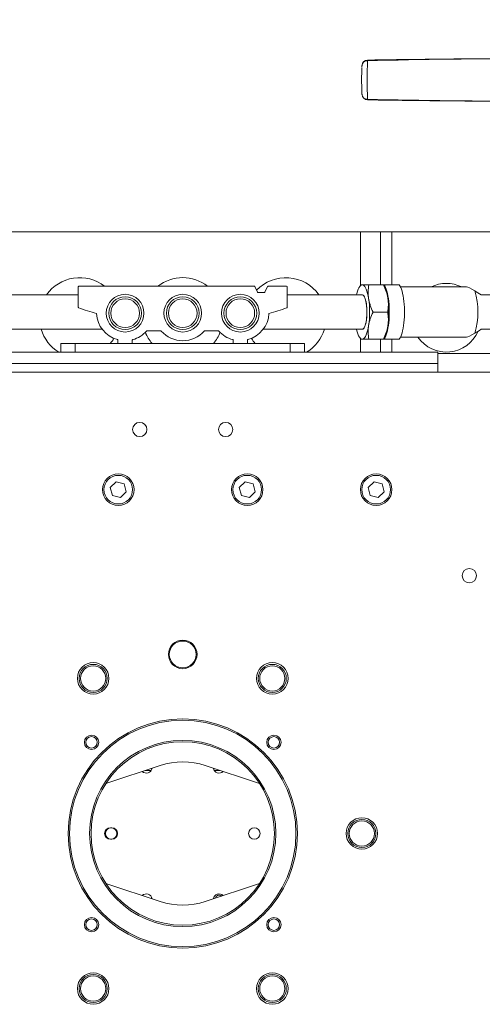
# Model space of a CAD drawing. Header units: millimetres. Extents: x 50 to 2915, y 50 to 2050.
# Tile 15 of 48: x 729 to 890, y 1516 to 1860. Entities that reach past the tile are written whole.
import ezdxf

# ---------------------------------------------------------------- set-up
doc = ezdxf.new("R2010")
doc.units = ezdxf.units.MM
doc.header["$LTSCALE"] = 10
doc.layers.add('DIM', color=7, linetype='Continuous')
doc.styles.add('SLDTEXTSTYLE1', font='TXT', dxfattribs={"width": 0.605})
doc.dimstyles.new('SLDDIMSTYLE0', dxfattribs={"dimtxt": 25, "dimasz": 25, "dimexe": 0, "dimexo": 0.0625, "dimgap": 6.25, "dimtad": 1, "dimrnd": 1e-09, "dimzin": 12, "dimdsep": 46, "dimtxsty": 'SLDTEXTSTYLE1', "dimsah": 1, "dimcen": 0.09, "dimadec": 0, "dimazin": 3, "dimtfac": 1, "dimtofl": 0, "dimtmove": 0, "dimatfit": 3, "dimfxl": 1, "dimfrac": 2, "dimtolj": 1, "dimtzin": 12, "dimarcsym": 0})

# ---------------------------------------------------------------- blocks, each defined once
blk = doc.blocks.new('_D_1')
at = {"layer": 'DIM'}
for p, q in [((349.69, 1658.92), (349.69, 1977.23)), ((1221.69, 1657.42), (1221.69, 1977.23)), ((1221.69, 1967.23), (349.69, 1967.23))]:
    blk.add_line(p, q, dxfattribs=at)
for points in [[(349.69, 1967.23), (374.69, 1963.38), (374.69, 1971.07)], [(1221.69, 1967.23), (1196.69, 1971.07), (1196.69, 1963.38)]]:
    blk.add_solid(points, dxfattribs=at)
at = {"layer": 'DIM', "insert": (761.3, 1999.45), "char_height": 25, "attachment_point": 1, "style": 'SLDTEXTSTYLE1'}
blk.add_mtext('872', dxfattribs=at)

msp = doc.modelspace()

# ---------------------------------------------------------------- linework, layer by layer
at = {"color": 7, "linetype": 'Continuous', "lineweight": 15}
for p, q in [((723.695, 1785.921), (847.695, 1785.921)), ((854.695, 1785.921), (847.695, 1785.921)), ((854.695, 1767.421), (854.695, 1785.921)), ((854.695, 1785.921), (858.695, 1785.921)), ((896.695, 1785.921), (858.695, 1785.921)), ((749.245, 1766.721), (749.245, 1759.562)), ((749.445, 1766.921), (810.716, 1766.921)), ((811.792, 1764.838), (810.898, 1766.803)), ((815.292, 1766.803), (814.398, 1764.838)), ((821.945, 1766.921), (815.474, 1766.921)), ((822.145, 1759.562), (822.145, 1766.721)), ((847.693, 1767.426), (847.116, 1766.242)), ((855.743, 1767.421), (850.635, 1767.421)), ((855.731, 1767.421), (855.743, 1767.421)), ((856.319, 1766.242), (855.742, 1767.426)), ((855.927, 1767.421), (855.801, 1767.421)), ((861.225, 1767.421), (855.927, 1767.421)), ((884.685, 1766.671), (861.686, 1766.671)), ((749.245, 1763.921), (698.125, 1763.921)), ((814.216, 1764.721), (811.974, 1764.721)), ((848.346, 1763.921), (822.145, 1763.921)), ((857.215, 1757.921), (852.106, 1757.921)), ((698.125, 1751.921), (757.595, 1751.921)), ((773.235, 1751.363), (778.054, 1751.363)), ((793.335, 1751.363), (798.154, 1751.363)), ((813.795, 1751.921), (848.346, 1751.921)), ((847.116, 1749.599), (847.693, 1748.415)), ((855.742, 1748.415), (856.319, 1749.599)), ((743.195, 1743.921), (743.195, 1746.921)), ((743.195, 1746.921), (748.195, 1746.921)), ((748.195, 1746.921), (748.195, 1743.921)), ((748.195, 1746.921), (823.195, 1746.921)), ((763.095, 1747.121), (763.095, 1748.084)), ((768.095, 1748.084), (768.095, 1747.121)), ((803.295, 1747.121), (803.295, 1748.084)), ((808.295, 1748.084), (808.295, 1747.121)), ((823.195, 1743.921), (823.195, 1746.921)), ((823.195, 1746.921), (828.195, 1746.921)), ((828.195, 1746.921), (828.195, 1743.921)), ((855.743, 1748.421), (850.635, 1748.421)), ((854.695, 1743.921), (854.695, 1748.421)), ((855.743, 1748.421), (855.731, 1748.421)), ((855.801, 1748.421), (855.927, 1748.421)), ((855.927, 1748.421), (861.225, 1748.421)), ((861.686, 1749.171), (884.685, 1749.171)), ((743.195, 1743.921), (696.695, 1743.921)), ((748.195, 1743.921), (743.195, 1743.921)), ((748.195, 1743.921), (823.195, 1743.921)), ((828.195, 1743.921), (823.195, 1743.921)), ((874.695, 1743.921), (828.195, 1743.921)), ((874.695, 1739.921), (874.695, 1743.921)), ((874.695, 1743.421), (919.676, 1743.421)), ((874.695, 1739.921), (696.695, 1739.921)), ((874.695, 1736.921), (874.695, 1739.921)), ((960.695, 1736.921), (610.695, 1736.921)), ((760.406, 1696.668), (762.448, 1698.709)), ((762.448, 1698.709), (765.236, 1697.962)), ((765.236, 1697.962), (765.983, 1695.173)), ((805.406, 1696.668), (807.448, 1698.709)), ((807.448, 1698.709), (810.236, 1697.962)), ((810.236, 1697.962), (810.983, 1695.173)), ((850.406, 1696.668), (852.448, 1698.709)), ((852.448, 1698.709), (855.236, 1697.962)), ((855.236, 1697.962), (855.983, 1695.173)), ((761.154, 1693.879), (760.406, 1696.668)), ((765.983, 1695.173), (763.942, 1693.132)), ((806.154, 1693.879), (805.406, 1696.668)), ((810.983, 1695.173), (808.942, 1693.132)), ((851.154, 1693.879), (850.406, 1696.668)), ((855.983, 1695.173), (853.942, 1693.132)), ((763.942, 1693.132), (761.154, 1693.879)), ((808.942, 1693.132), (806.154, 1693.879)), ((853.942, 1693.132), (851.154, 1693.879)), ((777.846, 1599.656), (758.881, 1593.385)), ((812.509, 1593.385), (793.544, 1599.656)), ((772.596, 1597.921), (774.695, 1597.921)), ((796.695, 1597.921), (798.793, 1597.921)), ((760.945, 1577.921), (760.445, 1577.921)), ((760.445, 1573.921), (760.945, 1573.921)), ((758.881, 1558.456), (777.846, 1552.185)), ((793.544, 1552.185), (812.509, 1558.456)), ((774.695, 1553.921), (774.665, 1553.921)), ((796.725, 1553.921), (796.695, 1553.921))]:
    msp.add_line(p, q, dxfattribs=at)
at = {"color": 8, "linetype": 'Continuous', "lineweight": 15}
for p, q in [((847.695, 1785.921), (847.695, 1767.421)), ((858.695, 1785.921), (858.695, 1767.421)), ((847.695, 1748.421), (847.695, 1743.921)), ((858.695, 1748.421), (858.695, 1743.921))]:
    msp.add_line(p, q, dxfattribs=at)
at = {"color": 8, "linetype": 'Continuous', "lineweight": 15, "flags": 128}
for points in [[(850.212, 1845.854), (850.211, 1845.813), (850.212, 1845.649)], [(850.212, 1832.192), (850.211, 1832.028), (850.212, 1831.987)]]:
    msp.add_lwpolyline(points, dxfattribs=at)
at = {"color": 7, "linetype": 'Continuous', "lineweight": 15, "flags": 128}
for points in [[(848.346, 1767.421), (848.05, 1767.356), (847.758, 1767.164), (847.474, 1766.848), (847.202, 1766.41), (846.945, 1765.858), (846.707, 1765.198), (846.491, 1764.44), (846.369, 1763.921)], [(850.553, 1762.671), (850.39, 1763.594), (850.2, 1764.44), (849.984, 1765.198), (849.746, 1765.858), (849.49, 1766.41), (849.217, 1766.848), (848.933, 1767.164), (848.642, 1767.356), (848.346, 1767.421)], [(855.927, 1767.421), (856.199, 1767.025), (856.458, 1766.521), (856.701, 1765.915), (856.925, 1765.214), (857.127, 1764.426), (857.304, 1763.562), (857.456, 1762.63), (857.579, 1761.643), (857.673, 1760.611), (857.736, 1759.548), (857.768, 1758.465), (857.768, 1757.376), (857.736, 1756.293), (857.673, 1755.23), (857.579, 1754.198), (857.456, 1753.211), (857.304, 1752.279), (857.127, 1751.415), (856.925, 1750.627), (856.701, 1749.926), (856.458, 1749.32), (856.199, 1748.816), (855.927, 1748.421)], [(861.225, 1767.421), (861.497, 1767.025), (861.756, 1766.521), (861.999, 1765.915), (862.223, 1765.214), (862.425, 1764.426), (862.603, 1763.562), (862.754, 1762.63), (862.878, 1761.643), (862.971, 1760.611), (863.035, 1759.548), (863.066, 1758.465), (863.066, 1757.376), (863.035, 1756.293), (862.971, 1755.23), (862.878, 1754.198), (862.754, 1753.211), (862.603, 1752.279), (862.425, 1751.415), (862.223, 1750.627), (861.999, 1749.926), (861.756, 1749.32), (861.497, 1748.816), (861.225, 1748.421)], [(848.346, 1751.921), (848.35, 1751.921), (848.574, 1751.981), (848.793, 1752.157), (849.004, 1752.446), (849.202, 1752.841), (849.384, 1753.334), (849.545, 1753.918), (849.683, 1754.579), (849.794, 1755.305), (849.878, 1756.082), (849.932, 1756.894), (849.955, 1757.727), (849.946, 1758.564), (849.907, 1759.387), (849.837, 1760.183), (849.738, 1760.934), (849.612, 1761.627), (849.461, 1762.248), (849.288, 1762.784), (849.098, 1763.226), (848.892, 1763.564), (848.676, 1763.793), (848.454, 1763.907), (848.346, 1763.921)], [(849.151, 1763.117), (849.337, 1762.649), (849.504, 1762.088), (849.648, 1761.447), (849.767, 1760.737), (849.858, 1759.973), (849.92, 1759.168), (849.952, 1758.339), (849.952, 1757.502), (849.92, 1756.673), (849.858, 1755.868), (849.767, 1755.104), (849.648, 1754.394), (849.504, 1753.753), (849.337, 1753.192), (849.151, 1752.724), (848.949, 1752.357), (848.735, 1752.099), (848.514, 1751.953), (848.346, 1751.921)], [(848.346, 1748.421), (848.642, 1748.485), (848.933, 1748.677), (849.217, 1748.993), (849.49, 1749.431), (849.746, 1749.983), (849.984, 1750.643), (850.2, 1751.401), (850.39, 1752.248), (850.553, 1753.171)], [(846.369, 1751.921), (846.491, 1751.401), (846.707, 1750.643), (846.945, 1749.983), (847.202, 1749.431), (847.474, 1748.993), (847.758, 1748.677), (848.05, 1748.485), (848.346, 1748.421)]]:
    msp.add_lwpolyline(points, dxfattribs=at)
at = {"color": 7, "linetype": 'Continuous', "lineweight": 15}
for centre, radius in [((765.595, 1757.521), 6.579), ((765.595, 1757.521), 5.722), ((785.695, 1757.521), 6.579), ((785.695, 1757.521), 5.723), ((805.795, 1757.521), 6.578), ((805.795, 1757.521), 5.722), ((765.595, 1757.521), 5), ((785.695, 1757.521), 5), ((805.795, 1757.521), 5), ((770.695, 1716.921), 2.5), ((800.695, 1716.921), 2.5), ((763.195, 1695.921), 5.5), ((808.195, 1695.921), 5.5), ((853.195, 1695.921), 5.5), ((763.195, 1695.921), 5), ((808.195, 1695.921), 5), ((853.195, 1695.921), 5), ((885.695, 1665.921), 2.5), ((785.695, 1638.421), 5), ((785.695, 1638.421), 4.678), ((754.445, 1630.047), 5.5), ((754.445, 1630.047), 4.9), ((754.445, 1630.047), 4.4), ((816.945, 1630.047), 5.5), ((816.945, 1630.047), 4.9), ((816.945, 1630.047), 4.4), ((785.695, 1575.921), 40), ((785.695, 1575.921), 39.5), ((753.875, 1607.74), 2.5), ((753.875, 1607.74), 2), ((785.695, 1575.921), 32.5), ((817.515, 1607.74), 2.5), ((817.515, 1607.74), 2), ((785.695, 1575.921), 32), ((848.195, 1575.921), 5.5), ((810.695, 1575.921), 2), ((848.195, 1575.921), 4.9), ((848.195, 1575.921), 4.4), ((753.875, 1544.101), 2.5), ((817.515, 1544.101), 2.5), ((753.875, 1544.101), 2), ((817.515, 1544.101), 2), ((754.445, 1521.794), 5.5), ((754.445, 1521.794), 4.9), ((754.445, 1521.794), 4.4), ((816.945, 1521.794), 5.5), ((816.945, 1521.794), 4.9), ((816.945, 1521.794), 4.4)]:
    msp.add_circle(centre, radius, dxfattribs=at)
for centre, radius, start, end in [((850.247, 1843.855), 2, 91.00265, 175.40136), ((975.916, 1838.921), 125.884, 176.93622, 183.06378), ((955.526, 1838.888), 107.403, 177.64576, 182.15798), ((850.247, 1833.987), 2, 184.59864, 268.99735), ((749.695, 1755.921), 14, 51.78679, 145.1501), ((785.695, 1755.921), 14, 51.78679, 128.21321), ((821.695, 1755.921), 14, 34.8499, 136.80261), ((749.445, 1766.721), 0.2, 90, 180), ((810.716, 1766.721), 0.2, 24.44395, 90), ((815.474, 1766.721), 0.2, 90, 155.55605), ((821.945, 1766.721), 0.2, 0, 90), ((877.695, 1755.921), 12, 63.61567, 116.38433), ((811.974, 1764.921), 0.2, 204.44395, 270), ((814.216, 1764.921), 0.2, 270, 335.55605), ((848.085, 1762.855), 1.097, 13.81268, 76.26901), ((844.681, 1761.136), 12.709, 6.93544, 23.68823), ((864.319, 1757.921), 24.39, 342.47981, 17.52019), ((749.445, 1759.562), 0.2, 180, 250.72239), ((821.945, 1759.562), 0.2, 289.27789, 0), ((818.161, 1757.921), 32.739, 351.6576, 8.3424), ((824.904, 1757.921), 32.739, 351.6576, 8.3424), ((785.695, 1863.206), 110, 250.72238, 254.12656), ((765.595, 1757.921), 10, 182.98165, 254.65052), ((805.795, 1757.921), 10, 285.34948, 357.01835), ((785.695, 1863.206), 110, 285.87344, 289.27762), ((844.235, 1754.827), 13.166, 336.60451, 352.77181), ((749.695, 1755.921), 14, 196.60155, 238.99728), ((765.595, 1757.921), 10, 285.34948, 318.51107), ((785.695, 1755.921), 14, 201.30084, 220.0052), ((773.235, 1751.163), 0.2, 90, 138.51107), ((778.054, 1751.163), 0.2, 41.48893, 90), ((785.695, 1757.921), 10, 221.48893, 318.51107), ((793.335, 1751.163), 0.2, 90, 138.51107), ((785.695, 1755.921), 14, 319.9948, 338.69916), ((798.154, 1751.163), 0.2, 41.48893, 90), ((805.795, 1757.921), 10, 221.48893, 254.65052), ((821.695, 1755.921), 14, 301.00272, 343.39845), ((877.695, 1755.921), 12, 214.22887, 337.03425), ((749.695, 1755.921), 14, 319.9948, 329.00852), ((762.895, 1748.084), 0.2, 0, 74.65052), ((763.295, 1747.121), 0.2, 180, 270), ((767.895, 1747.121), 0.2, 270, 0), ((768.295, 1748.084), 0.2, 105.34948, 180), ((803.095, 1748.084), 0.2, 0, 74.65052), ((803.495, 1747.121), 0.2, 180, 270), ((808.095, 1747.121), 0.2, 270, 0), ((808.495, 1748.084), 0.2, 105.34948, 180), ((821.695, 1755.921), 14, 210.99148, 220.0052), ((772.995, 1599.021), 2.025, 225.29462, 351.30067), ((785.695, 1575.921), 25, 71.70235, 108.29765), ((798.395, 1599.021), 2.025, 188.69933, 314.70538), ((760.445, 1575.921), 2, 90, 270), ((760.695, 1575.921), 2, 90, 270), ((760.695, 1575.921), 2, 270, 90), ((760.945, 1575.921), 2, 270, 90), ((772.995, 1552.821), 2.025, 8.69933, 134.70538), ((772.995, 1552.821), 2, 9.0648, 134.33991), ((798.395, 1552.821), 2.025, 45.29462, 171.30067), ((798.395, 1552.821), 2, 45.66009, 170.9352), ((798.395, 1553.071), 1.35, 48.63519, 167.9601), ((785.695, 1575.921), 25, 251.70235, 288.29765)]:
    msp.add_arc(centre, radius, start, end, dxfattribs=at)
at = {"color": 8, "linetype": 'Continuous', "lineweight": 15}
for centre, start, end in [((850.115, 1843.775), 87.02751, 172.67313), ((850.115, 1834.066), 187.32694, 272.97249)]:
    msp.add_arc(centre, 1.877, start, end, dxfattribs=at)
for start_param, end_param in [(1.6287739, 2.0284517), (4.2547336, 4.6544351)]:
    msp.add_ellipse((918.638, 1838.921), major_axis=(154.863, 0), ratio=0.0484298, start_param=start_param, end_param=end_param, dxfattribs=at)
at = {"color": 7, "linetype": 'Continuous', "lineweight": 15}
for centre, major_axis, ratio, start_param, end_param in [((894.73, 1757.921), (10.269, -8.672), 0.1137239, 2.4326496, 3.007728), ((911.129, 1743.636), (26.159, -22.368), 0.0884662, 2.5921346, 2.760932), ((894.73, 1757.921), (10.269, 8.672), 0.1137239, 3.2754573, 3.8505357), ((911.129, 1772.205), (26.159, 22.368), 0.0884662, 3.5222533, 3.6910507)]:
    msp.add_ellipse(centre, major_axis=major_axis, ratio=ratio, start_param=start_param, end_param=end_param, dxfattribs=at)
for points, knots in [([(909.667, 1846.399), (906.852, 1846.396), (897.058, 1846.387), (880.609, 1846.265), (863.606, 1846.076), (853.582, 1845.91), (850.212, 1845.854)], [0, 0, 0, 0, 0.14202346, 0.49415294, 0.82996503, 1, 1, 1, 1]), ([(848.254, 1844.015), (848.248, 1843.946), (848.235, 1843.779), (848.224, 1843.577), (848.218, 1843.459)], [0, 0, 0, 0, 0.4164834, 1, 1, 1, 1]), ([(848.201, 1834.743), (848.204, 1834.657), (848.216, 1834.385), (848.234, 1834.09), (848.249, 1833.89), (848.254, 1833.826)], [0, 0, 0, 0, 0.2396645, 0.7576968, 1, 1, 1, 1]), ([(850.212, 1831.987), (853.448, 1831.933), (863.072, 1831.773), (879.419, 1831.588), (896.002, 1831.461), (906.197, 1831.447), (909.669, 1831.442)], [0, 0, 0, 0, 0.1632825, 0.4856529, 0.8247761, 1, 1, 1, 1]), ([(848.346, 1767.421), (848.234, 1767.421), (848.01, 1767.421), (847.746, 1767.421), (847.72, 1767.421), (847.704, 1767.421)], [0, 0, 0, 0, 0.2585304, 0.5187505, 1, 1, 1, 1]), ([(850.635, 1767.421), (850.174, 1767.421), (849.478, 1767.421), (848.758, 1767.421), (848.483, 1767.421), (848.346, 1767.421)], [0, 0, 0, 0, 0.4952513, 0.7468182, 1, 1, 1, 1]), ([(850.553, 1762.671), (850.503, 1763.067), (850.402, 1763.862), (850.375, 1765.46), (850.53, 1766.633), (850.635, 1767.421)], [0, 0, 0, 0, 0.2465493, 0.49471, 1, 1, 1, 1]), ([(855.743, 1767.421), (856.085, 1766.649), (856.6, 1765.486), (857.073, 1763.889), (857.222, 1763.077), (857.296, 1762.671)], [0, 0, 0, 0, 0.4952513, 0.7468182, 1, 1, 1, 1]), ([(899.435, 1763.921), (897.828, 1763.921), (894.612, 1763.921), (891.44, 1763.921), (889.854, 1763.921)], [0, 0, 0, 0, 0.4998006, 1, 1, 1, 1]), ([(852.106, 1757.921), (851.765, 1758.692), (851.25, 1759.855), (850.777, 1761.453), (850.628, 1762.264), (850.553, 1762.671)], [0, 0, 0, 0, 0.49525132, 0.7468182, 1, 1, 1, 1]), ([(857.296, 1762.671), (857.347, 1762.274), (857.448, 1761.479), (857.475, 1759.881), (857.319, 1758.708), (857.215, 1757.921)], [0, 0, 0, 0, 0.2465493, 0.49471, 1, 1, 1, 1]), ([(850.553, 1753.171), (850.626, 1753.567), (850.771, 1754.362), (851.239, 1755.96), (851.758, 1757.133), (852.106, 1757.921)], [0, 0, 0, 0, 0.2465493, 0.49471, 1, 1, 1, 1]), ([(857.215, 1757.921), (857.318, 1757.149), (857.472, 1755.986), (857.45, 1754.389), (857.348, 1753.577), (857.296, 1753.171)], [0, 0, 0, 0, 0.4952513, 0.7468182, 1, 1, 1, 1]), ([(850.635, 1748.421), (850.532, 1749.192), (850.377, 1750.355), (850.399, 1751.953), (850.502, 1752.764), (850.553, 1753.171)], [0, 0, 0, 0, 0.4952513, 0.7468182, 1, 1, 1, 1]), ([(857.296, 1753.171), (857.224, 1752.774), (857.079, 1751.979), (856.61, 1750.381), (856.091, 1749.208), (855.743, 1748.421)], [0, 0, 0, 0, 0.2465493, 0.49471, 1, 1, 1, 1]), ([(889.854, 1751.921), (891.439, 1751.921), (894.61, 1751.921), (897.826, 1751.921), (899.435, 1751.921)], [0, 0, 0, 0, 0.499674, 1, 1, 1, 1]), ([(847.703, 1748.421), (847.719, 1748.421), (847.744, 1748.421), (848.003, 1748.421), (848.231, 1748.421), (848.346, 1748.421)], [0, 0, 0, 0, 0.4707121, 0.7345094, 1, 1, 1, 1]), ([(848.346, 1748.421), (848.479, 1748.421), (848.748, 1748.421), (849.464, 1748.421), (850.165, 1748.421), (850.635, 1748.421)], [0, 0, 0, 0, 0.2465493, 0.49471, 1, 1, 1, 1])]:
    msp.add_open_spline(points, degree=3, knots=knots, dxfattribs=at)

# ---------------------------------------------------------------- dimensions: what is measured, and where the dimension line sits
at = {"layer": 'DIM'}
dim = msp.add_linear_dim(base=(349.695, 1967.226), p1=(1221.695, 1647.421), p2=(349.695, 1648.921), dimstyle='SLDDIMSTYLE0', dxfattribs=at)
dim.commit()
dim.dimension.update_dxf_attribs({"geometry": '_D_1', "text_midpoint": (789.945, 1967.226), "dimtype": 160})

doc.saveas('drawing.dxf')
